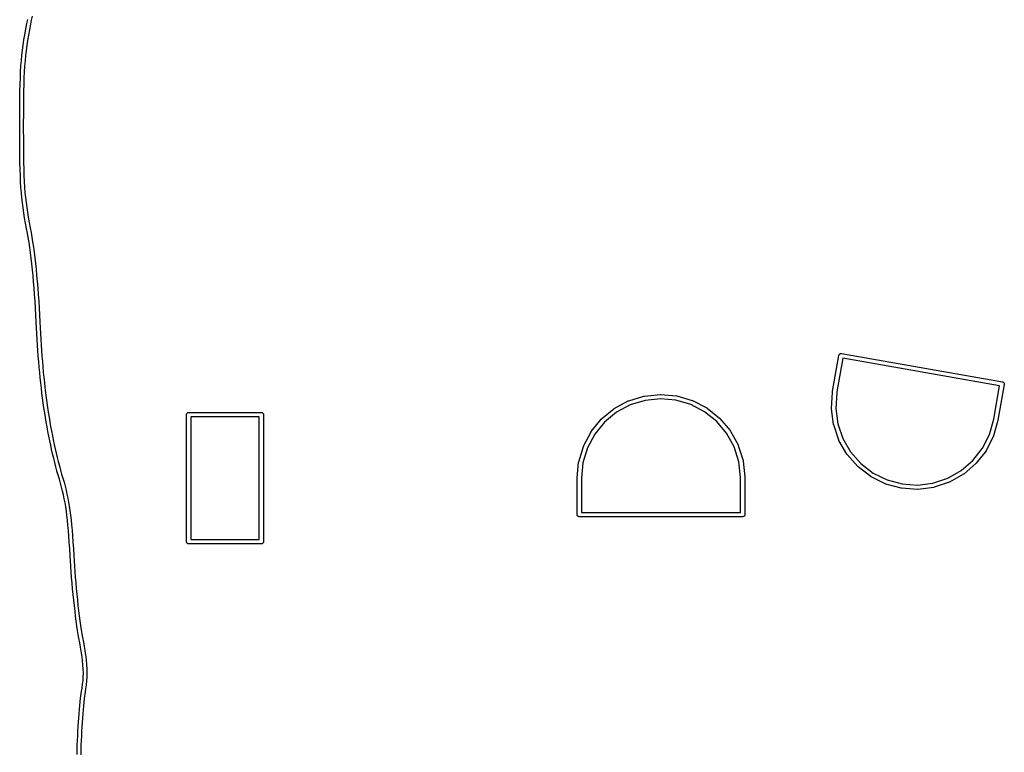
# Model space of a CAD drawing. Extents: x 50.3 to 149.9, y -133.7 to -53.
# Tile 2 of 14: x 50.3 to 77.4, y -113.5 to -93.4. Entities that reach past the tile are written whole.
import ezdxf

# ---------------------------------------------------------------- set-up
doc = ezdxf.new("R2010")
doc.units = 0
doc.layers.add('BLACK', color=7, linetype='CONTINUOUS')

msp = doc.modelspace()

# ---------------------------------------------------------------- linework, layer by layer
at = {"layer": 'BLACK', "linetype": 'CONTINUOUS'}
for p, q in [((50.5153, -93.634), (50.5455, -93.4756)), ((50.5455, -93.4756), (50.5456, -93.4755)), ((50.5456, -93.4755), (50.5677, -93.3613)), ((50.5456, -93.4755), (50.5456, -93.4755)), ((50.6438, -93.4944), (50.6136, -93.6525)), ((50.6659, -93.3803), (50.6438, -93.4944)), ((50.6867, -93.2717), (50.6659, -93.3801)), ((50.6659, -93.3801), (50.6659, -93.3803)), ((50.6659, -93.3803), (50.6659, -93.3803)), ((50.4881, -93.7843), (50.5152, -93.6345)), ((50.5152, -93.6345), (50.5153, -93.6341)), ((50.5153, -93.6341), (50.5153, -93.634)), ((50.6136, -93.6525), (50.5865, -93.8018)), ((50.4425, -94.0689), (50.4638, -93.9292)), ((50.4638, -93.9292), (50.4639, -93.9285)), ((50.4639, -93.9284), (50.488, -93.7849)), ((50.4639, -93.9285), (50.4639, -93.9284)), ((50.4639, -93.9285), (50.4639, -93.9285)), ((50.488, -93.7849), (50.4881, -93.7843)), ((50.4881, -93.7843), (50.4881, -93.7843)), ((50.5626, -93.9446), (50.5414, -94.0835)), ((50.5865, -93.8018), (50.5626, -93.9446)), ((50.4075, -94.3479), (50.4237, -94.2088)), ((50.4237, -94.2081), (50.4238, -94.208)), ((50.4237, -94.2088), (50.4237, -94.2081)), ((50.4238, -94.2079), (50.4424, -94.0697)), ((50.4238, -94.208), (50.4238, -94.2079)), ((50.4424, -94.0697), (50.4425, -94.069)), ((50.4425, -94.069), (50.4425, -94.0689)), ((50.4425, -94.0689), (50.4425, -94.0689)), ((50.5229, -94.2208), (50.5069, -94.359)), ((50.5414, -94.0835), (50.5229, -94.2208)), ((50.382, -94.6403), (50.3936, -94.4922)), ((50.3936, -94.4915), (50.3937, -94.4914)), ((50.3936, -94.4922), (50.3936, -94.4915)), ((50.3937, -94.4913), (50.4074, -94.3489)), ((50.3937, -94.4914), (50.3937, -94.4913)), ((50.4074, -94.3489), (50.4075, -94.3482)), ((50.4075, -94.3481), (50.4075, -94.3479)), ((50.4075, -94.3482), (50.4075, -94.3481)), ((50.4932, -94.5004), (50.4817, -94.6477)), ((50.5069, -94.359), (50.4932, -94.5004)), ((50.3644, -94.9647), (50.3722, -94.7981)), ((50.3722, -94.7981), (50.3723, -94.7974)), ((50.3723, -94.7973), (50.3819, -94.6411)), ((50.3723, -94.7974), (50.3723, -94.7973)), ((50.3723, -94.7974), (50.3723, -94.7974)), ((50.3819, -94.6411), (50.3819, -94.6404)), ((50.3819, -94.6404), (50.382, -94.6404)), ((50.382, -94.6404), (50.382, -94.6403)), ((50.4721, -94.8031), (50.4643, -94.9691)), ((50.4817, -94.6477), (50.4721, -94.8031)), ((50.3583, -95.145), (50.3644, -94.9654)), ((50.3644, -94.9654), (50.3644, -94.9647)), ((50.3644, -94.9647), (50.3644, -94.9647)), ((50.4643, -94.9691), (50.4582, -95.1481)), ((50.3518, -95.4445), (50.3536, -95.3406)), ((50.3536, -95.3403), (50.3582, -95.1455)), ((50.3536, -95.3406), (50.3536, -95.3403)), ((50.3536, -95.3403), (50.3536, -95.3403)), ((50.3582, -95.1455), (50.3583, -95.145)), ((50.3583, -95.145), (50.3583, -95.145)), ((50.4536, -95.3426), (50.4518, -95.4461)), ((50.4582, -95.1481), (50.4536, -95.3426)), ((50.3481, -95.7861), (50.349, -95.6672)), ((50.349, -95.6671), (50.3503, -95.5535)), ((50.349, -95.6672), (50.349, -95.6671)), ((50.349, -95.6671), (50.349, -95.6671)), ((50.3503, -95.5533), (50.3518, -95.4447)), ((50.3503, -95.5535), (50.3503, -95.5533)), ((50.3503, -95.5533), (50.3503, -95.5533)), ((50.3518, -95.4447), (50.3518, -95.4445)), ((50.3518, -95.4445), (50.3518, -95.4445)), ((50.449, -95.668), (50.4481, -95.7868)), ((50.4503, -95.5545), (50.449, -95.668)), ((50.4518, -95.4461), (50.4503, -95.5545)), ((50.3469, -96.0413), (50.3474, -95.9109)), ((50.3474, -95.9108), (50.3481, -95.7863)), ((50.3474, -95.9109), (50.3474, -95.9108)), ((50.3481, -95.7863), (50.3481, -95.7861)), ((50.3481, -95.7861), (50.3481, -95.7861)), ((50.4474, -95.9113), (50.4469, -96.0416)), ((50.4481, -95.7868), (50.4474, -95.9113)), ((50.4474, -95.9113), (50.4474, -95.9113)), ((50.4481, -95.7868), (50.4481, -95.7868)), ((50.3466, -96.3213), (50.3467, -96.1781)), ((50.3467, -96.1781), (50.3469, -96.0414)), ((50.3467, -96.1781), (50.3467, -96.1781)), ((50.3469, -96.0414), (50.3469, -96.0413)), ((50.3469, -96.0413), (50.3469, -96.0413)), ((50.4467, -96.1782), (50.4466, -96.3213)), ((50.4469, -96.0416), (50.4467, -96.1782)), ((50.3466, -96.3214), (50.3466, -96.3213)), ((50.3467, -96.4628), (50.3466, -96.3214)), ((50.3467, -96.4629), (50.3467, -96.4628)), ((50.3469, -96.598), (50.3467, -96.4629)), ((50.4466, -96.3213), (50.4467, -96.4627)), ((50.4467, -96.4627), (50.4469, -96.5977)), ((50.3469, -96.5981), (50.3469, -96.598)), ((50.3474, -96.7273), (50.3469, -96.5981)), ((50.3474, -96.7274), (50.3474, -96.7273)), ((50.3474, -96.7273), (50.3474, -96.7273)), ((50.3482, -96.8508), (50.3474, -96.7274)), ((50.4469, -96.5977), (50.4469, -96.5977)), ((50.4469, -96.5977), (50.4474, -96.7269)), ((50.4474, -96.7269), (50.4481, -96.8501)), ((50.3482, -96.8509), (50.3482, -96.8508)), ((50.3482, -96.8508), (50.3482, -96.8508)), ((50.3491, -96.969), (50.3482, -96.8509)), ((50.3491, -96.9691), (50.3491, -96.969)), ((50.3503, -97.082), (50.3491, -96.9691)), ((50.4481, -96.8501), (50.4491, -96.968)), ((50.4491, -96.968), (50.4491, -96.968)), ((50.4491, -96.968), (50.4503, -97.0807)), ((50.3503, -97.0821), (50.3503, -97.082)), ((50.3503, -97.082), (50.3503, -97.082)), ((50.3519, -97.1901), (50.3503, -97.0821)), ((50.3519, -97.1903), (50.3519, -97.1901)), ((50.3519, -97.1901), (50.3519, -97.1901)), ((50.3537, -97.2936), (50.3519, -97.1903)), ((50.3537, -97.2937), (50.3537, -97.2936)), ((50.3537, -97.294), (50.3537, -97.2937)), ((50.3583, -97.488), (50.3537, -97.294)), ((50.4503, -97.0807), (50.4518, -97.1887)), ((50.4518, -97.1887), (50.4536, -97.2917)), ((50.4536, -97.2917), (50.4583, -97.4855)), ((50.3583, -97.4885), (50.3583, -97.488)), ((50.3583, -97.488), (50.3583, -97.488)), ((50.3643, -97.6675), (50.3583, -97.4885)), ((50.4583, -97.4855), (50.4643, -97.6638)), ((50.3644, -97.6681), (50.3643, -97.6675)), ((50.3643, -97.6675), (50.3643, -97.6675)), ((50.372, -97.8342), (50.3644, -97.6681)), ((50.372, -97.8343), (50.372, -97.8342)), ((50.372, -97.835), (50.372, -97.8343)), ((50.372, -97.8343), (50.372, -97.8343)), ((50.3814, -97.9905), (50.372, -97.835)), ((50.4643, -97.6638), (50.4719, -97.8293)), ((50.4719, -97.8293), (50.4812, -97.984)), ((50.3814, -97.9906), (50.3814, -97.9905)), ((50.3814, -97.9905), (50.3814, -97.9905)), ((50.3815, -97.9913), (50.3814, -97.9906)), ((50.3927, -98.1384), (50.3815, -97.9913)), ((50.4812, -97.984), (50.4924, -98.1303)), ((50.3928, -98.1385), (50.3927, -98.1384)), ((50.3928, -98.1386), (50.3928, -98.1385)), ((50.3928, -98.1392), (50.3928, -98.1386)), ((50.4061, -98.2801), (50.3928, -98.1392)), ((50.4062, -98.2803), (50.4061, -98.2801)), ((50.4062, -98.2804), (50.4062, -98.2803)), ((50.4062, -98.2811), (50.4062, -98.2804)), ((50.4217, -98.418), (50.4062, -98.2811)), ((50.4924, -98.1303), (50.5056, -98.2703)), ((50.5056, -98.2703), (50.521, -98.4063)), ((50.4218, -98.4181), (50.4217, -98.418)), ((50.4218, -98.4182), (50.4218, -98.4181)), ((50.4218, -98.4189), (50.4218, -98.4182)), ((50.4397, -98.5541), (50.4218, -98.4189)), ((50.4397, -98.5542), (50.4397, -98.5541)), ((50.4397, -98.5543), (50.4397, -98.5542)), ((50.4398, -98.555), (50.4397, -98.5543)), ((50.4602, -98.6907), (50.4398, -98.555)), ((50.521, -98.4063), (50.5388, -98.5405)), ((50.5388, -98.5405), (50.559, -98.6755)), ((50.4602, -98.6908), (50.4602, -98.6907)), ((50.4602, -98.6907), (50.4602, -98.6907)), ((50.4603, -98.6914), (50.4602, -98.6908)), ((50.4833, -98.8298), (50.4603, -98.6914)), ((50.4834, -98.8305), (50.4833, -98.8298)), ((50.5092, -98.9736), (50.4834, -98.8305)), ((50.559, -98.6755), (50.5819, -98.8131)), ((50.5819, -98.8131), (50.6076, -98.9557)), ((50.5093, -98.9743), (50.5092, -98.9736)), ((50.5092, -98.9736), (50.5092, -98.9736)), ((50.5381, -99.1246), (50.5093, -98.9743)), ((50.5609, -99.2463), (50.5381, -99.1246)), ((50.6076, -98.9557), (50.6363, -99.1059)), ((50.6363, -99.1059), (50.6363, -99.1061)), ((50.6363, -99.1061), (50.6363, -99.1061)), ((50.6363, -99.1061), (50.6593, -99.2282)), ((50.5829, -99.3738), (50.5609, -99.2463)), ((50.6042, -99.5071), (50.5829, -99.3738)), ((50.6593, -99.2282), (50.6594, -99.2289)), ((50.6594, -99.2289), (50.6594, -99.2289)), ((50.6594, -99.2289), (50.6594, -99.229)), ((50.6594, -99.229), (50.6815, -99.3571)), ((50.6815, -99.3571), (50.6816, -99.3577)), ((50.6816, -99.3577), (50.6816, -99.3577)), ((50.6816, -99.3577), (50.703, -99.4917)), ((50.6246, -99.6462), (50.6042, -99.5071)), ((50.6442, -99.7909), (50.6246, -99.6462)), ((50.703, -99.4917), (50.7031, -99.4923)), ((50.7031, -99.4923), (50.7031, -99.4923)), ((50.7031, -99.4923), (50.7236, -99.6319)), ((50.7236, -99.6319), (50.7236, -99.6325)), ((50.7236, -99.6325), (50.7237, -99.6325)), ((50.7237, -99.6325), (50.7433, -99.7776)), ((50.663, -99.9408), (50.6442, -99.7909)), ((50.6809, -100.096), (50.663, -99.9408)), ((50.7433, -99.7776), (50.7434, -99.7781)), ((50.7434, -99.7781), (50.7434, -99.7781)), ((50.7434, -99.7781), (50.7622, -99.9286)), ((50.7622, -99.9286), (50.7623, -99.9291)), ((50.7623, -99.9291), (50.7623, -99.9291)), ((50.7623, -99.9291), (50.7802, -100.085)), ((50.6979, -100.256), (50.6809, -100.096)), ((50.714, -100.421), (50.6979, -100.256)), ((50.7802, -100.085), (50.7803, -100.085)), ((50.7803, -100.085), (50.7803, -100.085)), ((50.7803, -100.085), (50.7974, -100.246)), ((50.7974, -100.246), (50.7974, -100.246)), ((50.7974, -100.246), (50.7974, -100.246)), ((50.7974, -100.246), (50.8136, -100.412)), ((50.7293, -100.591), (50.714, -100.421)), ((50.8136, -100.412), (50.8136, -100.412)), ((50.8136, -100.412), (50.8136, -100.412)), ((50.8136, -100.412), (50.8289, -100.582)), ((50.7436, -100.766), (50.7293, -100.591)), ((50.7569, -100.944), (50.7436, -100.766)), ((50.8289, -100.582), (50.8289, -100.583)), ((50.8289, -100.583), (50.8289, -100.583)), ((50.8289, -100.583), (50.8432, -100.758)), ((50.8432, -100.758), (50.8433, -100.758)), ((50.8433, -100.758), (50.8433, -100.758)), ((50.8433, -100.758), (50.8566, -100.937)), ((50.7693, -101.127), (50.7569, -100.944)), ((50.8566, -100.937), (50.8567, -100.937)), ((50.8567, -100.937), (50.8567, -100.937)), ((50.8567, -100.937), (50.8691, -101.121)), ((50.7807, -101.314), (50.7693, -101.127)), ((50.7911, -101.505), (50.7807, -101.314)), ((50.8691, -101.121), (50.8691, -101.121)), ((50.8691, -101.121), (50.8691, -101.121)), ((50.8691, -101.121), (50.8805, -101.308)), ((50.8805, -101.308), (50.8805, -101.309)), ((50.8805, -101.309), (50.8805, -101.309)), ((50.8805, -101.309), (50.8909, -101.5)), ((50.8005, -101.7), (50.7911, -101.505)), ((50.8909, -101.5), (50.8909, -101.5)), ((50.8909, -101.5), (50.8909, -101.5)), ((50.8909, -101.5), (50.9003, -101.695)), ((50.8082, -101.862), (50.8005, -101.7)), ((50.8167, -102.022), (50.8082, -101.862)), ((50.8082, -101.862), (50.8082, -101.862)), ((50.8082, -101.862), (50.8082, -101.862)), ((50.9003, -101.695), (50.9003, -101.695)), ((50.9003, -101.695), (50.9081, -101.857)), ((50.9081, -101.857), (50.9165, -102.017)), ((50.8167, -102.023), (50.8167, -102.022)), ((50.8167, -102.022), (50.8167, -102.022)), ((50.8259, -102.18), (50.8167, -102.023)), ((50.9165, -102.017), (50.9257, -102.174)), ((50.9257, -102.174), (50.9356, -102.33)), ((50.8259, -102.181), (50.8259, -102.18)), ((50.8259, -102.18), (50.8259, -102.18)), ((50.8358, -102.337), (50.8259, -102.181)), ((50.8359, -102.337), (50.8358, -102.337)), ((50.8358, -102.337), (50.8358, -102.337)), ((50.8465, -102.491), (50.8359, -102.337)), ((50.9356, -102.33), (50.9463, -102.484)), ((50.8466, -102.491), (50.8465, -102.491)), ((50.8465, -102.491), (50.8465, -102.491)), ((50.858, -102.643), (50.8466, -102.491)), ((50.8702, -102.793), (50.858, -102.643)), ((50.858, -102.643), (50.858, -102.643)), ((50.858, -102.643), (50.858, -102.643)), ((50.9463, -102.484), (50.9577, -102.635)), ((50.9577, -102.635), (50.9699, -102.785)), ((72.7246, -103.602), (72.8982, -102.617)), ((73.0065, -102.694), (72.8433, -103.619)), ((72.8982, -102.617), (72.8985, -102.614)), ((72.8985, -102.614), (72.9001, -102.608)), ((72.9001, -102.608), (72.9016, -102.603)), ((72.9016, -102.603), (72.907, -102.592)), ((72.907, -102.592), (72.9143, -102.583)), ((72.9143, -102.583), (72.9232, -102.575)), ((72.9232, -102.575), (72.9233, -102.575)), ((72.9233, -102.575), (72.9278, -102.573)), ((72.9278, -102.573), (72.9335, -102.569)), ((72.9335, -102.569), (72.9372, -102.568)), ((72.9372, -102.568), (72.9448, -102.566)), ((72.9448, -102.566), (72.9565, -102.564)), ((72.9565, -102.564), (72.9653, -102.565)), ((72.9653, -102.565), (72.9654, -102.565)), ((72.9654, -102.565), (72.9683, -102.565)), ((72.9683, -102.565), (72.9711, -102.566)), ((72.9711, -102.566), (77.397, -103.346)), ((77.32, -103.455), (73.0065, -102.694)), ((50.8703, -102.794), (50.8702, -102.793)), ((50.8702, -102.793), (50.8702, -102.793)), ((50.8832, -102.942), (50.8703, -102.794)), ((50.897, -103.088), (50.8832, -102.942)), ((50.8832, -102.942), (50.8832, -102.942)), ((50.8832, -102.942), (50.8832, -102.942)), ((50.9699, -102.785), (50.9828, -102.933)), ((50.9828, -102.933), (50.9965, -103.079)), ((50.897, -103.089), (50.897, -103.088)), ((50.897, -103.088), (50.897, -103.088)), ((50.9115, -103.233), (50.897, -103.089)), ((50.9116, -103.233), (50.9115, -103.233)), ((50.9115, -103.233), (50.9115, -103.233)), ((50.9268, -103.376), (50.9116, -103.233)), ((50.9965, -103.079), (51.011, -103.223)), ((51.011, -103.223), (51.0262, -103.365)), ((50.9269, -103.376), (50.9268, -103.376)), ((50.9268, -103.376), (50.9268, -103.376)), ((50.9429, -103.517), (50.9269, -103.376)), ((50.943, -103.518), (50.9429, -103.517)), ((50.9429, -103.517), (50.9429, -103.517)), ((50.9598, -103.657), (50.943, -103.518)), ((51.0262, -103.365), (51.0423, -103.506)), ((51.0423, -103.506), (51.0591, -103.645)), ((77.1572, -104.377), (77.32, -103.455)), ((77.448, -103.419), (77.2744, -104.404)), ((77.397, -103.346), (77.3999, -103.347)), ((77.3999, -103.347), (77.4028, -103.347)), ((77.4028, -103.347), (77.4028, -103.347)), ((77.4028, -103.347), (77.4113, -103.35)), ((77.4113, -103.35), (77.4219, -103.355)), ((77.4219, -103.355), (77.4312, -103.362)), ((77.4312, -103.362), (77.4363, -103.368)), ((77.4363, -103.368), (77.4389, -103.371)), ((77.4389, -103.371), (77.4394, -103.372)), ((77.4394, -103.372), (77.4446, -103.382)), ((77.4446, -103.382), (77.4483, -103.393)), ((77.4488, -103.416), (77.448, -103.419)), ((77.4483, -103.393), (77.4483, -103.393)), ((77.4483, -103.393), (77.4497, -103.405)), ((77.4491, -103.413), (77.4488, -103.416)), ((77.4497, -103.405), (77.4491, -103.413)), ((50.9599, -103.657), (50.9598, -103.657)), ((50.9598, -103.657), (50.9598, -103.657)), ((50.9775, -103.795), (50.9599, -103.657)), ((50.9776, -103.795), (50.9775, -103.795)), ((50.9775, -103.795), (50.9775, -103.795)), ((50.996, -103.931), (50.9776, -103.795)), ((51.0591, -103.645), (51.0767, -103.782)), ((51.0767, -103.782), (51.0951, -103.917)), ((67.1103, -103.868), (67.5298, -103.739)), ((67.5298, -103.739), (67.5306, -103.738)), ((67.5306, -103.738), (67.536, -103.737)), ((67.536, -103.737), (67.5413, -103.736)), ((67.5413, -103.736), (67.978, -103.69)), ((67.978, -103.69), (67.978, -103.69)), ((67.978, -103.69), (67.9789, -103.69)), ((67.9789, -103.69), (67.9843, -103.69)), ((67.9843, -103.69), (67.9897, -103.69)), ((67.9897, -103.69), (68.427, -103.73)), ((68.427, -103.73), (68.4279, -103.73)), ((68.4279, -103.73), (68.4332, -103.731)), ((68.4332, -103.731), (68.4385, -103.732)), ((68.4385, -103.732), (68.8598, -103.856)), ((72.6915, -104.075), (72.7191, -103.636)), ((72.7191, -103.636), (72.7196, -103.633)), ((72.7191, -103.636), (72.7191, -103.636)), ((72.7196, -103.633), (72.7198, -103.63)), ((72.7198, -103.63), (72.7246, -103.602)), ((72.7246, -103.602), (72.7246, -103.602)), ((72.8386, -103.647), (72.8116, -104.076)), ((72.8433, -103.619), (72.8386, -103.647)), ((50.9961, -103.931), (50.996, -103.931)), ((50.996, -103.931), (50.996, -103.931)), ((51.0153, -104.065), (50.9961, -103.931)), ((51.0154, -104.066), (51.0153, -104.065)), ((51.0153, -104.065), (51.0153, -104.065)), ((51.0355, -104.199), (51.0154, -104.066)), ((51.0951, -103.917), (51.1143, -104.051)), ((51.1143, -104.051), (51.1343, -104.183)), ((66.7133, -104.082), (67.0996, -103.873)), ((67.1515, -103.981), (66.7755, -104.185)), ((67.0996, -103.873), (67.1003, -103.873)), ((67.1003, -103.873), (67.1053, -103.871)), ((67.1053, -103.871), (67.1103, -103.868)), ((67.5597, -103.855), (67.1515, -103.981)), ((67.9847, -103.81), (67.5597, -103.855)), ((68.4103, -103.849), (67.9847, -103.81)), ((68.8203, -103.97), (68.4103, -103.849)), ((69.199, -104.168), (68.8203, -103.97)), ((68.8598, -103.856), (68.8606, -103.857)), ((68.8606, -103.857), (68.8657, -103.859)), ((68.8657, -103.859), (68.8707, -103.861)), ((68.8707, -103.861), (69.2598, -104.064)), ((69.2598, -104.064), (69.2606, -104.065)), ((69.2606, -104.065), (69.2651, -104.068)), ((69.2651, -104.068), (69.2696, -104.071)), ((69.2696, -104.071), (69.6118, -104.346)), ((72.6917, -104.08), (72.6915, -104.075)), ((51.0564, -104.33), (51.0355, -104.199)), ((51.0355, -104.199), (51.0355, -104.199)), ((51.0355, -104.199), (51.0355, -104.199)), ((51.0565, -104.33), (51.0564, -104.33)), ((51.0564, -104.33), (51.0564, -104.33)), ((51.0782, -104.46), (51.0565, -104.33)), ((51.1343, -104.183), (51.1551, -104.314)), ((51.1551, -104.314), (51.1768, -104.443)), ((54.9397, -104.25), (54.9409, -104.238)), ((54.94, -104.253), (54.9397, -104.25)), ((54.94, -107.747), (54.94, -104.253)), ((54.9409, -104.238), (54.9443, -104.227)), ((54.9443, -104.227), (54.9499, -104.217)), ((54.9499, -104.217), (54.9574, -104.207)), ((54.9574, -104.207), (54.9665, -104.2)), ((54.9665, -104.2), (54.9769, -104.194)), ((54.9769, -104.194), (54.9882, -104.191)), ((54.9882, -104.191), (54.9971, -104.19)), ((54.9971, -104.19), (55, -104.19)), ((55, -104.19), (55.0029, -104.19)), ((55.0029, -104.19), (56.9971, -104.19)), ((55.06, -104.31), (55.06, -107.69)), ((56.94, -104.31), (55.06, -104.31)), ((56.94, -107.69), (56.94, -104.31)), ((56.9971, -104.19), (57, -104.19)), ((57, -104.19), (57.0029, -104.19)), ((57.0029, -104.19), (57.0118, -104.191)), ((57.0118, -104.191), (57.0231, -104.194)), ((57.0231, -104.194), (57.0335, -104.2)), ((57.0335, -104.2), (57.0426, -104.207)), ((57.0426, -104.207), (57.0501, -104.217)), ((57.0501, -104.217), (57.0557, -104.227)), ((57.0557, -104.227), (57.0591, -104.238)), ((57.0591, -104.238), (57.0603, -104.25)), ((57.0603, -104.25), (57.06, -104.253)), ((57.06, -104.253), (57.06, -107.747)), ((66.3652, -104.368), (66.7036, -104.088)), ((66.7755, -104.185), (66.4462, -104.457)), ((66.7036, -104.088), (66.7042, -104.088)), ((66.7042, -104.088), (66.7088, -104.085)), ((66.7088, -104.085), (66.7133, -104.082)), ((69.5321, -104.436), (69.199, -104.168)), ((69.6118, -104.346), (69.6125, -104.346)), ((69.6125, -104.346), (69.6163, -104.35)), ((72.6918, -104.086), (72.6917, -104.08)), ((72.6919, -104.086), (72.6918, -104.086)), ((72.75, -104.522), (72.6919, -104.086)), ((72.8116, -104.076), (72.8681, -104.5)), ((51.1008, -104.589), (51.0782, -104.46)), ((51.0782, -104.46), (51.0782, -104.46)), ((51.0782, -104.46), (51.0782, -104.46)), ((51.1242, -104.716), (51.1008, -104.589)), ((51.1008, -104.589), (51.1008, -104.589)), ((51.1008, -104.589), (51.1008, -104.589)), ((51.1768, -104.443), (51.1992, -104.571)), ((51.1992, -104.571), (51.2225, -104.697)), ((66.0794, -104.717), (66.357, -104.377)), ((66.4462, -104.457), (66.1761, -104.788)), ((66.357, -104.377), (66.3575, -104.376)), ((66.3575, -104.376), (66.3614, -104.372)), ((66.3614, -104.372), (66.3652, -104.368)), ((69.8068, -104.763), (69.5321, -104.436)), ((69.6163, -104.35), (69.6202, -104.354)), ((69.6202, -104.354), (69.9025, -104.69)), ((72.7512, -104.527), (72.75, -104.522)), ((72.7524, -104.532), (72.7512, -104.527)), ((72.7526, -104.533), (72.7524, -104.532)), ((72.8942, -104.949), (72.7526, -104.533)), ((72.8681, -104.5), (73.0059, -104.905)), ((77.0415, -104.792), (77.1572, -104.377)), ((77.2736, -104.407), (77.1555, -104.83)), ((77.2744, -104.404), (77.2736, -104.407)), ((77.2736, -104.407), (77.2736, -104.407)), ((51.1243, -104.716), (51.1242, -104.716)), ((51.1242, -104.716), (51.1242, -104.716)), ((51.1484, -104.841), (51.1243, -104.716)), ((51.1484, -104.842), (51.1484, -104.841)), ((51.1485, -104.842), (51.1484, -104.842)), ((51.1735, -104.966), (51.1485, -104.842)), ((51.2225, -104.697), (51.2466, -104.822)), ((51.2466, -104.822), (51.2715, -104.946)), ((65.8668, -105.114), (66.0729, -104.727)), ((66.1761, -104.788), (65.9755, -105.166)), ((66.0729, -104.727), (66.0733, -104.726)), ((66.0733, -104.726), (66.0764, -104.721)), ((66.0764, -104.721), (66.0794, -104.717)), ((70.0126, -105.137), (69.8068, -104.763)), ((69.9025, -104.69), (69.903, -104.691)), ((69.903, -104.691), (69.906, -104.695)), ((69.906, -104.695), (69.9091, -104.7)), ((69.9091, -104.7), (70.1206, -105.085)), ((76.8488, -105.173), (77.0415, -104.792)), ((77.1513, -104.841), (76.9533, -105.233)), ((77.1532, -104.836), (77.1513, -104.841)), ((77.1553, -104.831), (77.1532, -104.836)), ((77.1555, -104.83), (77.1553, -104.831)), ((51.1736, -104.966), (51.1735, -104.966)), ((51.1995, -105.089), (51.1736, -104.966)), ((51.1736, -104.966), (51.1736, -104.966)), ((51.1996, -105.089), (51.1995, -105.089)), ((51.1995, -105.089), (51.1995, -105.089)), ((51.2263, -105.211), (51.1996, -105.089)), ((51.2715, -104.946), (51.2973, -105.068)), ((51.2973, -105.068), (51.3239, -105.189)), ((65.7354, -105.546), (65.8623, -105.125)), ((65.8623, -105.125), (65.8626, -105.124)), ((65.8626, -105.124), (65.8647, -105.119)), ((65.8647, -105.119), (65.8668, -105.114)), ((70.1419, -105.545), (70.0126, -105.137)), ((70.1206, -105.085), (70.121, -105.085)), ((70.121, -105.085), (70.1231, -105.091)), ((70.1231, -105.091), (70.1252, -105.095)), ((70.1252, -105.095), (70.258, -105.514)), ((72.8964, -104.954), (72.8942, -104.949)), ((72.8986, -104.959), (72.8964, -104.954)), ((72.899, -104.959), (72.8986, -104.959)), ((73.1186, -105.34), (72.899, -104.959)), ((73.0059, -104.905), (73.2195, -105.275)), ((51.2264, -105.211), (51.2263, -105.211)), ((51.2263, -105.211), (51.2263, -105.211)), ((51.254, -105.331), (51.2264, -105.211)), ((51.2541, -105.332), (51.254, -105.331)), ((51.254, -105.331), (51.254, -105.331)), ((51.2825, -105.45), (51.2541, -105.332)), ((51.3239, -105.189), (51.3514, -105.309)), ((51.3514, -105.309), (51.3797, -105.427)), ((51.3797, -105.427), (51.4089, -105.544)), ((65.9755, -105.166), (65.852, -105.575)), ((73.1217, -105.344), (73.1186, -105.34)), ((73.1248, -105.349), (73.1217, -105.344)), ((73.1254, -105.349), (73.1248, -105.349)), ((73.4146, -105.68), (73.1254, -105.349)), ((73.2195, -105.275), (73.501, -105.596)), ((76.5857, -105.51), (76.8488, -105.173)), ((76.947, -105.243), (76.6767, -105.589)), ((76.9499, -105.238), (76.947, -105.243)), ((76.9529, -105.233), (76.9499, -105.238)), ((76.9533, -105.233), (76.9529, -105.233)), ((51.2826, -105.451), (51.2825, -105.45)), ((51.2825, -105.45), (51.2825, -105.45)), ((51.3119, -105.568), (51.2826, -105.451)), ((51.3119, -105.569), (51.3119, -105.568)), ((51.3121, -105.569), (51.3119, -105.569)), ((51.3422, -105.685), (51.3121, -105.569)), ((51.3423, -105.686), (51.3422, -105.685)), ((51.3422, -105.685), (51.3422, -105.685)), ((51.3734, -105.801), (51.3423, -105.686)), ((51.4089, -105.544), (51.4389, -105.66)), ((51.4389, -105.66), (51.4699, -105.775)), ((65.6903, -105.994), (65.7331, -105.557)), ((65.7331, -105.557), (65.7332, -105.556)), ((65.7332, -105.556), (65.7344, -105.551)), ((65.7344, -105.551), (65.7354, -105.546)), ((65.852, -105.575), (65.81, -106.003)), ((70.1898, -105.972), (70.1419, -105.545)), ((70.258, -105.514), (70.2583, -105.515)), ((70.2583, -105.515), (70.2593, -105.52)), ((70.2593, -105.52), (70.2605, -105.526)), ((70.2605, -105.526), (70.3094, -105.962)), ((73.4186, -105.683), (73.4146, -105.68)), ((73.4225, -105.687), (73.4186, -105.683)), ((73.4232, -105.688), (73.4225, -105.687)), ((73.7711, -105.956), (73.4232, -105.688)), ((73.501, -105.596), (73.8396, -105.857)), ((76.2622, -105.789), (76.5857, -105.51)), ((76.6686, -105.597), (76.3362, -105.884)), ((76.6723, -105.593), (76.6686, -105.597)), ((76.6761, -105.589), (76.6723, -105.593)), ((76.6767, -105.589), (76.6761, -105.589)), ((51.3735, -105.802), (51.3734, -105.801)), ((51.3734, -105.801), (51.3734, -105.801)), ((51.4054, -105.916), (51.3735, -105.802)), ((51.4056, -105.916), (51.4054, -105.916)), ((51.4054, -105.916), (51.4054, -105.916)), ((51.4384, -106.03), (51.4056, -105.916)), ((51.4699, -105.775), (51.5017, -105.889)), ((51.5017, -105.889), (51.5344, -106.002)), ((70.19, -106), (70.1898, -105.972)), ((70.3094, -105.962), (70.3095, -105.963)), ((70.3095, -105.963), (70.3095, -105.965)), ((70.3095, -105.965), (70.3098, -105.968)), ((70.3098, -105.968), (70.31, -105.997)), ((73.7757, -105.959), (73.7711, -105.956)), ((73.7803, -105.961), (73.7757, -105.959)), ((73.781, -105.962), (73.7803, -105.961)), ((74.1743, -106.157), (73.781, -105.962)), ((73.8396, -105.857), (74.2224, -106.047)), ((75.8906, -106), (76.2622, -105.789)), ((76.3266, -105.891), (75.9448, -106.108)), ((76.331, -105.888), (76.3266, -105.891)), ((76.3355, -105.885), (76.331, -105.888)), ((76.3362, -105.884), (76.3355, -105.885)), ((51.4701, -106.14), (51.4384, -106.03)), ((51.4992, -106.248), (51.4701, -106.14)), ((51.5344, -106.002), (51.5345, -106.002)), ((51.5345, -106.002), (51.5345, -106.002)), ((51.5345, -106.002), (51.5663, -106.113)), ((51.5663, -106.113), (51.5665, -106.113)), ((51.5665, -106.113), (51.5665, -106.113)), ((51.5665, -106.113), (51.5665, -106.113)), ((51.5665, -106.113), (51.5959, -106.222)), ((51.5959, -106.222), (51.5961, -106.223)), ((51.5961, -106.223), (51.5961, -106.223)), ((51.5961, -106.223), (51.5961, -106.223)), ((51.5961, -106.223), (51.6231, -106.33)), ((65.69, -105.997), (65.6903, -105.994)), ((65.69, -106.997), (65.69, -105.997)), ((65.6903, -105.994), (65.6903, -105.994)), ((65.81, -106.003), (65.81, -106.94)), ((70.19, -106.94), (70.19, -106)), ((70.31, -105.997), (70.31, -105.997)), ((70.31, -105.997), (70.31, -106.997)), ((74.1794, -106.159), (74.1743, -106.157)), ((74.1845, -106.161), (74.1794, -106.159)), ((74.1853, -106.161), (74.1845, -106.161)), ((74.609, -106.276), (74.1853, -106.161)), ((74.2224, -106.047), (74.6348, -106.159)), ((74.6348, -106.159), (75.0611, -106.189)), ((75.0611, -106.189), (75.4851, -106.135)), ((75.4851, -106.135), (75.8906, -106)), ((75.9341, -106.112), (75.5174, -106.251)), ((75.9391, -106.11), (75.9341, -106.112)), ((75.9441, -106.108), (75.9391, -106.11)), ((75.9448, -106.108), (75.9441, -106.108)), ((51.526, -106.354), (51.4992, -106.248)), ((51.5507, -106.46), (51.526, -106.354)), ((51.5733, -106.567), (51.5507, -106.46)), ((51.6231, -106.33), (51.6233, -106.331)), ((51.6233, -106.331), (51.6233, -106.331)), ((51.6233, -106.331), (51.6234, -106.331)), ((51.6234, -106.331), (51.6482, -106.438)), ((51.6482, -106.438), (51.6483, -106.439)), ((51.6483, -106.439), (51.6484, -106.439)), ((51.6484, -106.439), (51.6484, -106.439)), ((51.6484, -106.439), (51.6712, -106.547)), ((74.6144, -106.277), (74.609, -106.276)), ((74.6197, -106.278), (74.6144, -106.277)), ((74.6206, -106.278), (74.6197, -106.278)), ((75.0586, -106.309), (74.6206, -106.278)), ((75.0641, -106.309), (75.0586, -106.309)), ((75.0695, -106.309), (75.0641, -106.309)), ((75.0703, -106.309), (75.0695, -106.309)), ((75.506, -106.254), (75.0703, -106.309)), ((75.5113, -106.252), (75.506, -106.254)), ((75.5166, -106.251), (75.5113, -106.252)), ((75.5174, -106.251), (75.5166, -106.251)), ((51.594, -106.677), (51.5733, -106.567)), ((51.6131, -106.789), (51.594, -106.677)), ((51.6712, -106.547), (51.6714, -106.548)), ((51.6714, -106.548), (51.6714, -106.548)), ((51.6714, -106.548), (51.6714, -106.548)), ((51.6714, -106.548), (51.6924, -106.659)), ((51.6924, -106.659), (51.6925, -106.659)), ((51.6925, -106.659), (51.6925, -106.659)), ((51.6925, -106.659), (51.6925, -106.659)), ((51.6925, -106.659), (51.7118, -106.773)), ((51.7118, -106.773), (51.7119, -106.774)), ((51.7119, -106.774), (51.7119, -106.774)), ((51.7119, -106.774), (51.7119, -106.774)), ((51.7119, -106.774), (51.7296, -106.892)), ((51.6306, -106.906), (51.6131, -106.789)), ((51.6468, -107.029), (51.6306, -106.906)), ((51.6617, -107.158), (51.6468, -107.029)), ((51.7296, -106.892), (51.7297, -106.893)), ((51.7297, -106.893), (51.7297, -106.893)), ((51.7297, -106.893), (51.7297, -106.893)), ((51.7297, -106.893), (51.746, -107.016)), ((51.746, -107.016), (51.7461, -107.017)), ((51.7461, -107.017), (51.7461, -107.017)), ((51.7461, -107.017), (51.7461, -107.017)), ((51.7461, -107.017), (51.7611, -107.147)), ((65.6897, -107), (65.69, -106.997)), ((65.6909, -107.012), (65.6897, -107)), ((65.6943, -107.023), (65.6909, -107.012)), ((65.6985, -107.031), (65.6943, -107.023)), ((65.6999, -107.033), (65.6985, -107.031)), ((65.7074, -107.043), (65.6999, -107.033)), ((65.7165, -107.05), (65.7074, -107.043)), ((65.7269, -107.056), (65.7165, -107.05)), ((65.7382, -107.059), (65.7269, -107.056)), ((65.81, -106.94), (70.19, -106.94)), ((70.2731, -107.056), (70.2618, -107.059)), ((70.2835, -107.05), (70.2731, -107.056)), ((70.2926, -107.043), (70.2835, -107.05)), ((70.3001, -107.033), (70.2926, -107.043)), ((70.3057, -107.023), (70.3001, -107.033)), ((70.3091, -107.012), (70.3057, -107.023)), ((70.31, -107.003), (70.3091, -107.012)), ((70.31, -106.997), (70.3103, -107)), ((70.3103, -107), (70.31, -107.003)), ((70.31, -107.003), (70.31, -107.003)), ((51.6756, -107.295), (51.6617, -107.158)), ((51.6886, -107.441), (51.6756, -107.295)), ((51.7611, -107.147), (51.7612, -107.147)), ((51.7612, -107.147), (51.7612, -107.147)), ((51.7612, -107.147), (51.7612, -107.147)), ((51.7612, -107.147), (51.7751, -107.285)), ((51.7751, -107.285), (51.7752, -107.286)), ((51.7752, -107.286), (51.7752, -107.286)), ((51.7752, -107.286), (51.7882, -107.432)), ((65.75, -107.06), (65.7382, -107.059)), ((65.7529, -107.06), (65.75, -107.06)), ((70.2471, -107.06), (65.7529, -107.06)), ((70.25, -107.06), (70.2471, -107.06)), ((70.2618, -107.059), (70.25, -107.06)), ((51.7008, -107.597), (51.6886, -107.441)), ((51.7123, -107.763), (51.7008, -107.597)), ((51.7882, -107.432), (51.7882, -107.433)), ((51.7882, -107.433), (51.7882, -107.433)), ((51.7882, -107.433), (51.8005, -107.589)), ((51.8005, -107.589), (51.8005, -107.589)), ((51.8005, -107.589), (51.8005, -107.589)), ((51.8005, -107.589), (51.8121, -107.757)), ((51.7235, -107.943), (51.7123, -107.763)), ((51.8121, -107.757), (51.8121, -107.757)), ((51.8121, -107.757), (51.8121, -107.757)), ((51.8121, -107.757), (51.8233, -107.937)), ((54.9397, -107.75), (54.94, -107.747)), ((54.9409, -107.762), (54.9397, -107.75)), ((54.9443, -107.773), (54.9409, -107.762)), ((54.9499, -107.783), (54.9443, -107.773)), ((54.9574, -107.793), (54.9499, -107.783)), ((54.9665, -107.8), (54.9574, -107.793)), ((54.9769, -107.806), (54.9665, -107.8)), ((54.9882, -107.809), (54.9769, -107.806)), ((54.9971, -107.81), (54.9882, -107.809)), ((55, -107.81), (54.9971, -107.81)), ((54.9971, -107.81), (54.9971, -107.81)), ((55.0029, -107.81), (55, -107.81)), ((56.9971, -107.81), (55.0029, -107.81)), ((55.06, -107.69), (56.94, -107.69)), ((57, -107.81), (56.9971, -107.81)), ((57.0029, -107.81), (57, -107.81)), ((57.0118, -107.809), (57.0029, -107.81)), ((57.0029, -107.81), (57.0029, -107.81)), ((57.0231, -107.806), (57.0118, -107.809)), ((57.0335, -107.8), (57.0231, -107.806)), ((57.0426, -107.793), (57.0335, -107.8)), ((57.0501, -107.783), (57.0426, -107.793)), ((57.0557, -107.773), (57.0501, -107.783)), ((57.0591, -107.762), (57.0557, -107.773)), ((57.0603, -107.75), (57.0591, -107.762)), ((57.06, -107.747), (57.0603, -107.75)), ((51.7343, -108.135), (51.7235, -107.943)), ((51.7426, -108.278), (51.7343, -108.135)), ((51.7343, -108.135), (51.7343, -108.135)), ((51.8233, -107.937), (51.8233, -107.937)), ((51.8233, -107.937), (51.8233, -107.937)), ((51.8233, -107.937), (51.8342, -108.129)), ((51.8342, -108.129), (51.8342, -108.129)), ((51.8342, -108.129), (51.8424, -108.272)), ((51.7524, -108.426), (51.7426, -108.278)), ((51.7426, -108.278), (51.7426, -108.278)), ((51.7426, -108.278), (51.7426, -108.278)), ((51.8424, -108.272), (51.8522, -108.419)), ((51.7525, -108.427), (51.7524, -108.426)), ((51.7524, -108.426), (51.7524, -108.426)), ((51.7636, -108.579), (51.7525, -108.427)), ((51.776, -108.734), (51.7636, -108.579)), ((51.7636, -108.579), (51.7636, -108.579)), ((51.7636, -108.579), (51.7636, -108.579)), ((51.8522, -108.419), (51.8633, -108.571)), ((51.8633, -108.571), (51.8757, -108.726)), ((51.7895, -108.891), (51.776, -108.734)), ((51.776, -108.734), (51.776, -108.734)), ((51.776, -108.734), (51.776, -108.734)), ((51.804, -109.048), (51.7895, -108.891)), ((51.7895, -108.891), (51.7895, -108.891)), ((51.7895, -108.891), (51.7895, -108.891)), ((51.8757, -108.726), (51.8891, -108.882)), ((51.8891, -108.882), (51.9036, -109.039)), ((51.804, -109.049), (51.804, -109.048)), ((51.804, -109.048), (51.804, -109.048)), ((51.8193, -109.205), (51.804, -109.049)), ((51.8194, -109.205), (51.8193, -109.205)), ((51.8354, -109.36), (51.8194, -109.205)), ((51.8194, -109.205), (51.8194, -109.205)), ((51.9036, -109.039), (51.9189, -109.195)), ((51.9189, -109.195), (51.9349, -109.35)), ((51.8355, -109.361), (51.8354, -109.36)), ((51.8354, -109.36), (51.8354, -109.36)), ((51.8522, -109.513), (51.8355, -109.361)), ((51.9349, -109.35), (51.9515, -109.502)), ((51.8694, -109.661), (51.8522, -109.513)), ((51.8522, -109.513), (51.8522, -109.513)), ((51.8522, -109.513), (51.8522, -109.513)), ((51.887, -109.804), (51.8694, -109.661)), ((51.8694, -109.661), (51.8694, -109.661)), ((51.8694, -109.661), (51.8694, -109.661)), ((51.9515, -109.502), (51.9687, -109.649)), ((51.9687, -109.649), (51.9862, -109.792)), ((51.9048, -109.941), (51.887, -109.804)), ((51.887, -109.804), (51.887, -109.804)), ((51.887, -109.804), (51.887, -109.804)), ((51.9228, -110.07), (51.9048, -109.941)), ((51.9048, -109.941), (51.9048, -109.941)), ((51.9048, -109.941), (51.9048, -109.941)), ((51.9862, -109.792), (52.0039, -109.928)), ((52.0039, -109.928), (52.0218, -110.056)), ((51.9228, -110.071), (51.9228, -110.07)), ((51.9228, -110.07), (51.9228, -110.07)), ((51.9407, -110.191), (51.9228, -110.071)), ((51.9408, -110.191), (51.9407, -110.191)), ((51.9407, -110.191), (51.9407, -110.191)), ((51.9586, -110.302), (51.9408, -110.191)), ((51.9587, -110.302), (51.9586, -110.302)), ((51.9586, -110.302), (51.9586, -110.302)), ((51.9586, -110.302), (51.9586, -110.302)), ((51.9762, -110.402), (51.9587, -110.302)), ((52.0218, -110.056), (52.0396, -110.176)), ((52.0396, -110.176), (52.0573, -110.285)), ((52.0573, -110.285), (52.0747, -110.384)), ((51.9763, -110.402), (51.9762, -110.402)), ((51.9762, -110.402), (51.9762, -110.402)), ((52.0001, -110.532), (51.9763, -110.402)), ((52.0212, -110.653), (52.0001, -110.532)), ((52.0747, -110.384), (52.0985, -110.515)), ((52.0985, -110.515), (52.0986, -110.515)), ((52.0986, -110.515), (52.0986, -110.515)), ((52.0986, -110.515), (52.1197, -110.636)), ((52.0396, -110.765), (52.0212, -110.653)), ((52.0554, -110.869), (52.0396, -110.765)), ((52.1197, -110.636), (52.1198, -110.637)), ((52.1198, -110.637), (52.1198, -110.637)), ((52.1198, -110.637), (52.1383, -110.749)), ((52.1383, -110.749), (52.1384, -110.75)), ((52.1384, -110.75), (52.1384, -110.75)), ((52.1384, -110.75), (52.1543, -110.854)), ((52.0744, -111.011), (52.0554, -110.869)), ((52.0878, -111.139), (52.0744, -111.011)), ((52.1543, -110.854), (52.1544, -110.855)), ((52.1544, -110.855), (52.1545, -110.855)), ((52.1545, -110.855), (52.1545, -110.855)), ((52.1545, -110.855), (52.1736, -110.998)), ((52.1736, -110.998), (52.1737, -110.999)), ((52.1737, -110.999), (52.1737, -110.999)), ((52.1737, -110.999), (52.1738, -111)), ((52.1738, -111), (52.1874, -111.13)), ((52.0959, -111.257), (52.0878, -111.139)), ((52.0988, -111.367), (52.0959, -111.257)), ((52.0968, -111.471), (52.0988, -111.367)), ((52.1874, -111.13), (52.1874, -111.131)), ((52.1874, -111.131), (52.1874, -111.131)), ((52.1874, -111.131), (52.1875, -111.132)), ((52.1875, -111.132), (52.1957, -111.251)), ((52.1957, -111.251), (52.1958, -111.252)), ((52.1958, -111.252), (52.1957, -111.253)), ((52.1957, -111.253), (52.1958, -111.253)), ((52.1958, -111.253), (52.1988, -111.365)), ((52.1988, -111.367), (52.1968, -111.474)), ((52.1988, -111.365), (52.1988, -111.366)), ((52.1988, -111.366), (52.1988, -111.367)), ((52.1988, -111.367), (52.1988, -111.367)), ((52.0787, -111.676), (52.0901, -111.573)), ((52.0901, -111.573), (52.0968, -111.471)), ((52.1896, -111.583), (52.1779, -111.688)), ((52.1897, -111.581), (52.1896, -111.582)), ((52.1896, -111.582), (52.1896, -111.583)), ((52.1898, -111.581), (52.1897, -111.581)), ((52.1967, -111.476), (52.1898, -111.581)), ((52.1968, -111.475), (52.1966, -111.476)), ((52.1966, -111.476), (52.1967, -111.476)), ((52.1968, -111.474), (52.1968, -111.475)), ((52.0242, -112.055), (52.0491, -111.869)), ((52.0491, -111.869), (52.0492, -111.868)), ((52.0492, -111.868), (52.0493, -111.868)), ((52.0493, -111.867), (52.0627, -111.782)), ((52.0493, -111.868), (52.0493, -111.867)), ((52.0627, -111.782), (52.0787, -111.676)), ((52.1482, -111.882), (52.1234, -112.068)), ((52.1615, -111.798), (52.1482, -111.882)), ((52.1616, -111.797), (52.1615, -111.798)), ((52.1615, -111.798), (52.1615, -111.798)), ((52.1777, -111.69), (52.1616, -111.797)), ((52.1779, -111.688), (52.1777, -111.689)), ((52.1777, -111.689), (52.1777, -111.69)), ((52.1779, -111.688), (52.1779, -111.688)), ((52.0016, -112.261), (52.0125, -112.157)), ((52.0125, -112.156), (52.0241, -112.056)), ((52.0125, -112.157), (52.0125, -112.156)), ((52.0125, -112.156), (52.0125, -112.156)), ((52.0241, -112.056), (52.0242, -112.055)), ((52.0242, -112.055), (52.0242, -112.055)), ((52.0242, -112.055), (52.0242, -112.055)), ((52.1119, -112.167), (52.1011, -112.272)), ((52.1234, -112.068), (52.1119, -112.167)), ((51.9816, -112.484), (51.9912, -112.371)), ((51.9912, -112.371), (51.9913, -112.371)), ((51.9913, -112.371), (52.0015, -112.262)), ((51.9913, -112.371), (51.9913, -112.371)), ((52.0015, -112.262), (52.0016, -112.261)), ((52.0016, -112.261), (52.0016, -112.261)), ((52.0909, -112.38), (52.0813, -112.492)), ((52.1011, -112.272), (52.0909, -112.38)), ((51.9567, -112.842), (51.9643, -112.72)), ((51.9643, -112.72), (51.9726, -112.601)), ((51.9643, -112.72), (51.9643, -112.72)), ((51.9643, -112.72), (51.9643, -112.72)), ((51.9726, -112.6), (51.9816, -112.484)), ((51.9726, -112.601), (51.9726, -112.6)), ((51.9726, -112.6), (51.9726, -112.6)), ((51.9816, -112.484), (51.9816, -112.484)), ((51.9816, -112.484), (51.9816, -112.484)), ((52.0641, -112.727), (52.0565, -112.848)), ((52.0724, -112.608), (52.0641, -112.727)), ((52.0813, -112.492), (52.0724, -112.608)), ((51.9435, -113.093), (51.9497, -112.967)), ((51.9497, -112.967), (51.9567, -112.842)), ((51.9497, -112.967), (51.9497, -112.967)), ((51.9497, -112.967), (51.9497, -112.967)), ((51.9567, -112.842), (51.9567, -112.842)), ((51.9567, -112.842), (51.9567, -112.842)), ((52.0496, -112.972), (52.0434, -113.098)), ((52.0565, -112.848), (52.0496, -112.972)), ((51.9331, -113.351), (51.9379, -113.222)), ((51.9379, -113.222), (51.9435, -113.094)), ((51.9379, -113.222), (51.9379, -113.222)), ((51.9379, -113.222), (51.9379, -113.222)), ((51.9435, -113.094), (51.9435, -113.093)), ((51.9435, -113.093), (51.9435, -113.093)), ((52.0378, -113.226), (52.033, -113.355)), ((52.0434, -113.098), (52.0378, -113.226)), ((51.9255, -113.614), (51.9289, -113.482)), ((51.9289, -113.482), (51.929, -113.482)), ((51.929, -113.482), (51.9331, -113.352)), ((51.929, -113.482), (51.929, -113.482)), ((51.9331, -113.352), (51.9331, -113.351)), ((51.9331, -113.351), (51.9331, -113.351)), ((52.0289, -113.485), (52.0255, -113.616)), ((52.033, -113.355), (52.0289, -113.485))]:
    msp.add_line(p, q, dxfattribs=at)

doc.saveas('drawing.dxf')
